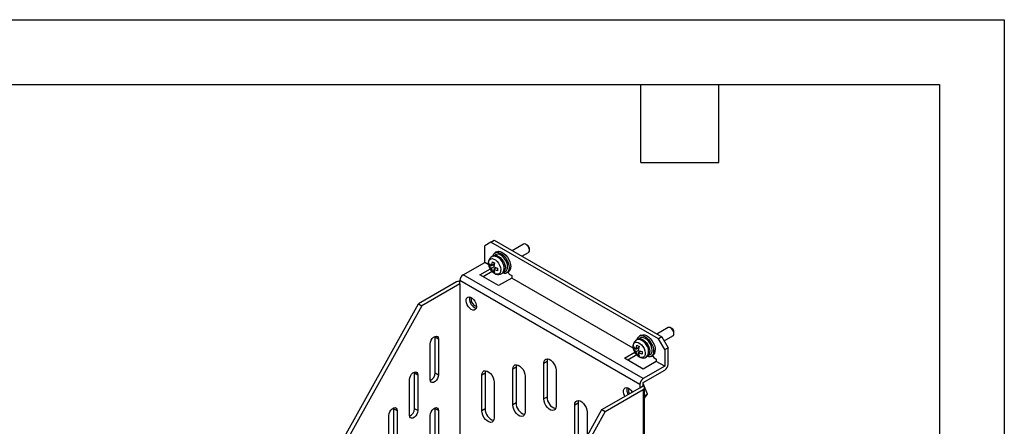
# Model space of a CAD drawing. Header units: millimetres. Extents: x 0 to 978, y 0 to 756.
# Tile 6 of 6: x 641 to 978, y 616 to 756. Entities that reach past the tile are written whole.
import ezdxf

# ---------------------------------------------------------------- set-up
doc = ezdxf.new("R2010")
doc.units = ezdxf.units.MM
doc.header["$LTSCALE"] = 3.5
doc.layers.add('TEXT', color=140, linetype='Continuous', lineweight=25)

msp = doc.modelspace()

# ---------------------------------------------------------------- linework, layer by layer
at = {"color": 7, "linetype": 'Continuous'}
for p, q in [((0.009, 755.659), (977.909, 755.659)), ((977.909, 755.659), (977.909, 0.009))]:
    msp.add_line(p, q, dxfattribs=at)
for p, q in [((802.055, 679.408), (799.934, 678.183)), ((799.934, 672.468), (799.934, 678.183)), ((802.055, 679.408), (803.186, 680.062)), ((859.472, 646.262), (802.055, 679.408)), ((803.186, 680.062), (860.603, 646.915)), ((813.251, 678.714), (809.386, 676.483)), ((814.571, 678.346), (814.076, 678.632)), ((803.803, 675.156), (803.025, 674.707)), ((804.015, 676.096), (803.449, 675.769)), ((812.686, 674.578), (814.901, 675.856)), ((815.242, 676.611), (815.242, 677.183)), ((792.58, 668.222), (799.934, 672.468)), ((801.322, 671.666), (799.934, 672.468)), ((801.535, 671.27), (801.535, 672.087)), ((801.535, 671.27), (802.007, 671.542)), ((802.304, 671.306), (802.596, 672.699)), ((803.206, 671.826), (802.304, 671.306)), ((802.833, 671.611), (803.125, 671.442)), ((802.929, 672.483), (803.303, 672.291)), ((803.303, 672.291), (803.011, 670.898)), ((854.239, 632.627), (792.58, 668.222)), ((798.307, 668.181), (801.862, 670.234)), ((804.671, 664.508), (798.307, 668.181)), ((802.541, 669.319), (799.439, 667.528)), ((802.304, 670.489), (803.011, 670.898)), ((802.596, 669.433), (802.304, 670.489)), ((802.596, 669.433), (803.109, 669.729)), ((803.303, 669.025), (802.929, 669.217)), ((803.011, 670.898), (804.364, 670.454)), ((803.913, 670.602), (803.011, 670.081)), ((803.011, 670.081), (803.303, 669.025)), ((804.364, 669.637), (803.011, 670.081)), ((803.54, 670.724), (803.54, 670.386)), ((804.364, 670.454), (804.364, 669.637)), ((806.317, 669.005), (807.095, 669.454)), ((807.449, 668.841), (808.015, 669.167)), ((807.926, 669.116), (808.313, 668.447)), ((808.313, 668.447), (809.197, 667.937)), ((809.197, 667.937), (809.197, 667.12)), ((790.317, 665.773), (777.306, 658.262)), ((791.448, 665.12), (778.438, 657.609)), ((853.108, 630.667), (791.448, 666.263)), ((791.448, 665.12), (791.448, 666.263)), ((791.448, 665.12), (791.448, 536.363)), ((809.197, 667.12), (804.671, 664.508)), ((850.819, 643.092), (809.197, 667.12)), ((743.365, 597.325), (777.306, 658.262)), ((777.306, 658.262), (778.438, 657.609)), ((778.438, 657.609), (744.496, 596.672)), ((862.748, 650.14), (858.883, 647.908)), ((864.068, 649.772), (863.573, 650.058)), ((864.74, 648.037), (864.74, 648.609)), ((781.266, 632.296), (781.266, 644.544)), ((782.963, 646.83), (782.939, 647.115)), ((784.094, 646.176), (782.963, 646.83)), ((782.963, 634.582), (782.963, 646.83)), ((784.094, 646.176), (784.094, 633.928)), ((853.301, 646.582), (852.523, 646.133)), ((853.512, 647.521), (852.947, 647.195)), ((860.603, 646.915), (859.472, 646.262)), ((861.593, 642.588), (859.472, 646.262)), ((860.603, 646.915), (862.725, 643.241)), ((861.393, 645.547), (864.398, 647.282)), ((847.805, 639.607), (851.359, 641.659)), ((851.033, 642.696), (851.033, 643.512)), ((851.033, 642.696), (851.504, 642.968)), ((851.802, 642.732), (852.094, 644.125)), ((852.703, 643.252), (851.802, 642.732)), ((851.802, 641.915), (852.509, 642.323)), ((852.094, 640.859), (851.802, 641.915)), ((852.094, 640.859), (852.606, 641.155)), ((852.33, 643.037), (852.623, 642.868)), ((852.427, 643.909), (852.801, 643.717)), ((852.801, 643.717), (852.509, 642.323)), ((852.509, 642.323), (853.861, 641.88)), ((853.411, 642.027), (852.509, 641.507)), ((852.509, 641.507), (852.801, 640.451)), ((853.861, 641.063), (852.509, 641.507)), ((853.037, 642.15), (853.037, 641.812)), ((853.861, 641.88), (853.861, 641.063)), ((855.815, 640.431), (856.592, 640.88)), ((861.593, 642.588), (862.725, 643.241)), ((861.593, 642.588), (861.593, 636.872)), ((862.725, 637.525), (862.725, 643.241)), ((820.157, 637.931), (821.288, 638.585)), ((820.157, 625.683), (820.157, 637.931)), ((821.288, 638.585), (821.288, 626.336)), ((854.169, 635.933), (847.805, 639.607)), ((852.039, 640.745), (848.936, 638.954)), ((852.801, 640.451), (852.427, 640.643)), ((858.694, 638.546), (854.169, 635.933)), ((856.946, 640.266), (857.512, 640.593)), ((857.424, 640.542), (857.81, 639.873)), ((857.81, 639.873), (858.694, 639.362)), ((858.694, 639.362), (858.694, 638.546)), ((861.593, 636.872), (858.694, 638.546)), ((775.892, 634.582), (775.868, 634.868)), ((775.892, 634.582), (777.023, 633.929)), ((775.892, 622.334), (775.892, 634.582)), ((782.963, 634.582), (784.094, 633.928)), ((800.075, 634.5), (798.944, 633.847)), ((800.075, 634.5), (800.075, 622.252)), ((810.682, 636.542), (809.55, 635.889)), ((809.55, 623.641), (809.55, 635.889)), ((810.682, 636.542), (810.682, 624.294)), ((824.4, 635.482), (824.4, 623.234)), ((861.593, 636.872), (854.239, 632.627)), ((854.239, 631.32), (861.593, 635.566)), ((774.195, 620.048), (774.195, 632.296)), ((777.023, 633.929), (777.023, 621.681)), ((798.944, 621.599), (798.944, 633.847)), ((803.186, 631.398), (803.186, 619.149)), ((813.793, 633.44), (813.793, 621.192)), ((853.108, 630.667), (853.108, 629.524)), ((854.239, 630.177), (854.239, 631.32)), ((855.654, 627.319), (854.239, 630.964)), ((840.097, 622.013), (853.108, 629.524)), ((841.229, 621.36), (854.239, 628.871)), ((853.108, 629.524), (854.239, 630.177)), ((854.239, 628.871), (854.239, 493.08)), ((854.708, 493.733), (854.708, 629.524)), ((855.654, 627.319), (854.708, 626.773)), ((854.708, 625.974), (855.654, 627.319)), ((810.682, 624.294), (809.55, 623.641)), ((821.288, 626.336), (820.157, 625.683)), ((830.763, 623.643), (831.895, 624.296)), ((831.895, 624.296), (831.895, 612.048)), ((768.821, 622.335), (768.797, 622.62)), ((768.821, 622.335), (769.952, 621.682)), ((768.821, 610.087), (768.821, 622.335)), ((769.952, 621.682), (769.952, 609.433)), ((777.023, 621.681), (775.892, 622.334)), ((782.963, 622.333), (782.939, 622.619)), ((784.094, 621.68), (782.963, 622.333)), ((782.963, 610.085), (782.963, 622.333)), ((784.094, 621.68), (784.094, 609.432)), ((792.837, 537.164), (840.097, 622.013)), ((841.229, 621.36), (793.968, 536.511)), ((800.075, 622.252), (798.944, 621.599)), ((830.763, 611.395), (830.763, 623.643)), ((835.006, 621.194), (835.006, 612.873)), ((840.097, 622.013), (841.229, 621.36)), ((767.124, 607.801), (767.124, 620.049)), ((781.266, 607.799), (781.266, 620.047))]:
    msp.add_line(p, q)
at = {"flags": 128}
for points in [[(814.901, 675.856), (815.068, 676.003), (815.223, 676.375), (815.223, 676.871), (815.068, 677.422), (814.779, 677.954), (814.395, 678.397), (813.968, 678.689), (813.556, 678.791), (813.251, 678.714)], [(805.986, 672.615), (805.518, 673.29), (805.308, 673.526), (804.937, 673.873), (804.529, 674.166), (804.068, 674.399), (803.567, 674.542), (803.046, 674.569), (802.526, 674.456), (802.037, 674.183), (801.619, 673.728), (801.371, 673.204), (801.255, 672.618), (801.259, 672.381)], [(802.674, 674.54), (802.791, 674.956), (803.086, 675.464), (803.508, 675.801), (804.035, 675.95), (804.638, 675.902), (805.285, 675.661), (805.94, 675.238), (806.569, 674.657), (807.138, 673.95), (807.616, 673.154), (807.977, 672.312), (808.201, 671.469), (808.277, 670.672)], [(802.86, 674.59), (803.025, 674.707), (803.507, 674.856), (804.069, 674.8), (804.671, 674.544), (805.274, 674.105), (805.835, 673.512), (806.317, 672.806), (806.687, 672.036), (806.92, 671.254), (806.999, 670.512)], [(807.777, 670.961), (807.698, 671.703), (807.465, 672.485), (807.095, 673.255), (806.613, 673.961), (806.052, 674.554), (805.449, 674.993), (804.847, 675.249), (804.285, 675.305), (803.803, 675.156)], [(804.015, 676.096), (804.074, 676.128), (804.601, 676.276), (805.204, 676.229), (805.85, 675.987), (806.506, 675.564), (807.135, 674.984), (807.704, 674.276), (808.181, 673.48), (808.542, 672.638), (808.767, 671.796), (808.843, 670.999)], [(803.332, 668.682), (802.771, 669.095), (802.252, 669.655), (801.812, 670.321), (801.486, 671.044), (801.296, 671.769), (801.258, 672.444), (801.373, 673.017), (801.633, 673.448), (802.02, 673.702), (802.504, 673.763), (803.049, 673.624), (803.615, 673.298), (804.16, 672.806), (804.644, 672.188), (805.03, 671.487), (805.291, 670.756), (805.406, 670.049), (805.367, 669.419), (805.178, 668.913), (804.851, 668.567), (804.412, 668.408), (803.893, 668.447), (803.332, 668.682)], [(803.385, 668.648), (803.779, 668.449), (804.279, 668.306), (804.801, 668.279), (805.321, 668.392), (805.809, 668.665), (806.227, 669.121), (806.476, 669.644), (806.591, 670.23), (806.58, 670.869), (806.492, 671.363), (806.371, 671.775), (806.175, 672.252), (805.986, 672.615)], [(808.277, 670.672), (808.201, 669.963), (807.977, 669.38), (807.616, 668.955), (807.138, 668.71), (806.569, 668.659), (805.993, 668.786)], [(795.337, 656.342), (794.816, 656.734), (794.342, 657.272), (793.955, 657.909), (793.692, 658.588), (793.575, 659.249), (793.614, 659.833), (793.806, 660.288), (794.135, 660.574), (794.57, 660.665), (795.074, 660.554), (795.601, 660.25), (796.104, 659.78), (796.54, 659.186), (796.868, 658.52), (797.061, 657.843), (797.1, 657.213), (796.983, 656.688), (796.72, 656.313), (796.333, 656.122), (795.858, 656.132), (795.337, 656.342)], [(795.487, 660.331), (795.424, 660.24), (795.307, 659.832), (795.347, 659.316), (795.538, 658.762), (795.855, 658.246), (796.254, 657.836), (796.683, 657.588), (797.083, 657.537), (797.099, 657.539)], [(796.469, 656.995), (796.99, 656.785), (797.018, 656.779)], [(853.512, 647.521), (853.571, 647.553), (854.098, 647.702), (854.701, 647.654), (855.348, 647.413), (856.003, 646.99), (856.632, 646.41), (857.201, 645.702), (857.679, 644.906), (858.04, 644.064), (858.264, 643.222), (858.341, 642.424)], [(864.398, 647.282), (864.565, 647.429), (864.72, 647.801), (864.72, 648.296), (864.565, 648.847), (864.276, 649.38), (863.893, 649.822), (863.466, 650.114), (863.053, 650.217), (862.748, 650.14)], [(781.266, 644.544), (781.351, 645.151), (781.597, 645.784), (781.973, 646.366), (782.435, 646.827), (782.926, 647.11), (783.387, 647.183), (783.764, 647.035), (784.009, 646.686), (784.094, 646.176)], [(855.483, 644.04), (855.015, 644.715), (854.806, 644.952), (854.434, 645.299), (854.026, 645.592), (853.565, 645.825), (853.065, 645.968), (852.543, 645.994), (852.023, 645.881), (851.535, 645.609), (851.117, 645.153), (850.868, 644.63), (850.753, 644.044), (850.757, 643.807)], [(852.829, 640.108), (852.268, 640.521), (851.749, 641.081), (851.31, 641.747), (850.983, 642.47), (850.794, 643.195), (850.755, 643.87), (850.87, 644.443), (851.131, 644.873), (851.517, 645.128), (852.001, 645.188), (852.546, 645.05), (853.112, 644.723), (853.658, 644.232), (854.141, 643.613), (854.528, 642.912), (854.788, 642.181), (854.903, 641.475), (854.865, 640.845), (854.675, 640.338), (854.349, 639.993), (853.909, 639.834), (853.39, 639.873), (852.829, 640.108)], [(852.172, 645.966), (852.289, 646.382), (852.583, 646.89), (853.006, 647.227), (853.532, 647.376), (854.135, 647.328), (854.782, 647.086), (855.438, 646.664), (856.067, 646.083), (856.636, 645.375), (857.113, 644.579), (857.474, 643.737), (857.699, 642.895), (857.775, 642.098)], [(852.357, 646.016), (852.523, 646.133), (853.005, 646.281), (853.566, 646.226), (854.169, 645.97), (854.771, 645.53), (855.333, 644.938), (855.815, 644.232), (856.185, 643.462), (856.417, 642.679), (856.497, 641.938)], [(857.274, 642.387), (857.195, 643.128), (856.962, 643.911), (856.593, 644.681), (856.11, 645.387), (855.549, 645.979), (854.947, 646.419), (854.344, 646.675), (853.783, 646.731), (853.301, 646.582)], [(852.883, 640.074), (853.276, 639.875), (853.776, 639.732), (854.298, 639.705), (854.818, 639.818), (855.306, 640.091), (855.724, 640.546), (855.973, 641.069), (856.089, 641.656), (856.078, 642.294), (855.99, 642.789), (855.868, 643.201), (855.673, 643.678), (855.483, 644.04)], [(857.775, 642.098), (857.699, 641.389), (857.474, 640.806), (857.113, 640.38), (856.636, 640.136), (856.067, 640.085), (855.49, 640.212)], [(820.157, 637.931), (820.243, 638.572), (820.494, 639.061), (820.889, 639.36), (821.397, 639.444), (821.976, 639.306), (822.58, 638.957), (823.159, 638.426), (823.667, 637.756), (824.063, 637.001), (824.314, 636.222), (824.4, 635.482)], [(821.455, 639.44), (821.374, 639.225), (821.288, 638.585)], [(774.195, 632.296), (774.28, 632.904), (774.526, 633.537), (774.902, 634.119), (775.364, 634.579), (775.855, 634.863), (776.316, 634.935), (776.692, 634.788), (776.938, 634.438), (777.023, 633.929)], [(798.944, 633.847), (799.03, 634.487), (799.28, 634.977), (799.676, 635.275), (800.184, 635.359), (800.763, 635.221), (801.367, 634.873), (801.946, 634.342), (802.454, 633.671), (802.85, 632.916), (803.1, 632.137), (803.186, 631.398)], [(800.242, 635.355), (800.161, 635.14), (800.075, 634.5)], [(809.55, 635.889), (809.636, 636.53), (809.887, 637.019), (810.282, 637.318), (810.79, 637.401), (811.37, 637.263), (811.973, 636.915), (812.553, 636.384), (813.061, 635.714), (813.456, 634.959), (813.707, 634.18), (813.793, 633.44)], [(810.848, 637.397), (810.768, 637.183), (810.682, 636.542)], [(784.094, 633.928), (784.009, 633.321), (783.764, 632.688), (783.387, 632.106), (782.926, 631.645), (782.435, 631.362), (781.973, 631.289), (781.597, 631.437), (781.351, 631.786), (781.266, 632.296)], [(847.969, 626.557), (847.837, 626.803), (847.573, 627.482), (847.456, 628.143), (847.496, 628.727), (847.688, 629.183), (848.017, 629.469), (848.452, 629.56), (848.955, 629.449), (849.482, 629.145), (849.986, 628.675), (850.421, 628.081), (850.469, 628.001)], [(824.4, 623.234), (824.314, 622.594), (824.063, 622.104), (823.667, 621.805), (823.159, 621.722), (822.58, 621.86), (821.976, 622.208), (821.397, 622.739), (820.889, 623.409), (820.494, 624.165), (820.243, 624.944), (820.157, 625.683)], [(830.763, 623.643), (830.849, 624.283), (831.1, 624.773), (831.496, 625.072), (832.004, 625.155), (832.583, 625.017), (833.187, 624.669), (833.766, 624.138), (834.274, 623.468), (834.669, 622.713), (834.92, 621.933), (835.006, 621.194)], [(832.061, 625.151), (831.981, 624.937), (831.895, 624.296)], [(767.124, 620.049), (767.209, 620.657), (767.455, 621.29), (767.831, 621.871), (768.293, 622.332), (768.784, 622.615), (769.245, 622.688), (769.621, 622.54), (769.867, 622.191), (769.952, 621.682)], [(777.023, 621.681), (776.938, 621.073), (776.692, 620.44), (776.316, 619.858), (775.855, 619.398), (775.364, 619.114), (774.902, 619.042), (774.526, 619.189), (774.28, 619.539), (774.195, 620.048)], [(781.266, 620.047), (781.351, 620.655), (781.597, 621.288), (781.973, 621.87), (782.435, 622.33), (782.926, 622.614), (783.387, 622.686), (783.764, 622.539), (784.009, 622.19), (784.094, 621.68)], [(803.186, 619.149), (803.1, 618.509), (802.85, 618.019), (802.454, 617.721), (801.946, 617.637), (801.367, 617.775), (800.763, 618.124), (800.184, 618.654), (799.676, 619.325), (799.28, 620.08), (799.03, 620.859), (798.944, 621.599)], [(813.793, 621.192), (813.707, 620.551), (813.456, 620.062), (813.061, 619.763), (812.553, 619.679), (811.973, 619.817), (811.37, 620.166), (810.79, 620.697), (810.282, 621.367), (809.887, 622.122), (809.636, 622.901), (809.55, 623.641)]]:
    msp.add_lwpolyline(points, dxfattribs=at)
for centre, radius, start, end in [((813.784, 677.117), 1.46, 2.60581, 57.38913), ((803.839, 672.15), 2.576, 180.54437, 199.58538), ((803.943, 673.688), 2.892, 213.62949, 235.47247), ((803.943, 672.872), 2.892, 213.62949, 235.47247), ((804.806, 675.746), 3.764, 234.04577, 240.09166), ((793.905, 666.151), 2.459, 122.60548, 177.39452), ((804.83, 671.332), 3.048, 221.27376, 241.69991), ((804.806, 672.48), 3.764, 234.04577, 240.09166), ((805.512, 670.292), 1.503, 292.86289, 8.40284), ((806.217, 670.759), 1.573, 303.93673, 7.37545), ((806.903, 670.773), 1.953, 304.69229, 6.61989), ((791.402, 663.735), 2.309, 88.8559, 118.04024), ((798.263, 660.032), 3.527, 170.06179, 239.42963), ((863.281, 648.542), 1.46, 2.60581, 57.38913), ((853.337, 643.576), 2.576, 180.54437, 199.58538), ((853.441, 645.114), 2.892, 213.62949, 235.47247), ((853.441, 644.297), 2.892, 213.62949, 235.47247), ((854.304, 647.172), 3.764, 234.04577, 240.09166), ((854.304, 643.906), 3.764, 234.04577, 240.09166), ((855.01, 641.718), 1.503, 292.86289, 8.40284), ((855.714, 642.185), 1.573, 303.93673, 7.37545), ((856.4, 642.199), 1.953, 304.69229, 6.61989), ((854.328, 642.757), 3.048, 221.27376, 241.69991), ((860.268, 637.637), 2.459, 302.60548, 357.39452), ((780.129, 634.596), 2.834, 294.18316, 359.71474), ((855.564, 630.556), 2.459, 122.60548, 177.39452), ((851.658, 628.886), 3.058, 167.72966, 213.21803), ((850.91, 628.47), 1.717, 153.87801, 216.22392), ((853.992, 629.524), 0.699, 290.78342, 69.21658), ((814.712, 624.219), 4.031, 178.92736, 254.37848), ((825.318, 626.261), 4.031, 178.92736, 254.37848), ((773.058, 622.348), 2.834, 294.18316, 359.71474), ((804.105, 622.176), 4.031, 178.92736, 254.37848)]:
    msp.add_arc(centre, radius, start, end)
at = {"layer": 'TEXT'}
for p, q in [((22.225, 733.425), (955.675, 733.425)), ((853.44, 706.755), (853.44, 733.425)), ((880.11, 706.755), (880.11, 733.425)), ((955.675, 733.425), (955.675, 22.225)), ((853.44, 706.755), (880.11, 706.755))]:
    msp.add_line(p, q, dxfattribs=at)

doc.saveas('drawing.dxf')
